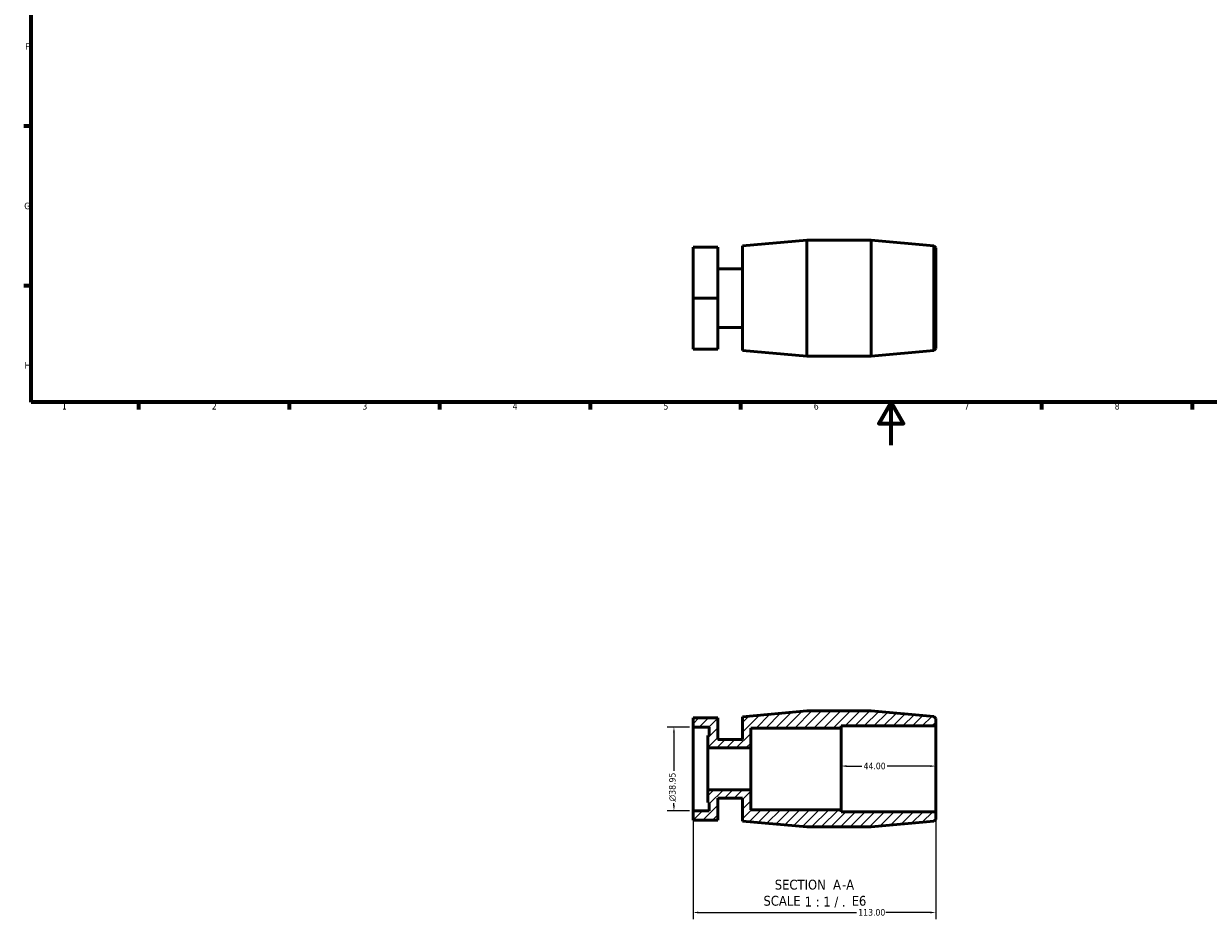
# Model space of a CAD drawing. Header units: millimetres. Extents: x 0 to 907, y -221 to 594.
# Tile 1 of 3: x 17 to 568, y -221 to 196. Entities that reach past the tile are written whole.
import ezdxf

# ---------------------------------------------------------------- set-up
doc = ezdxf.new("R2010")
doc.units = ezdxf.units.MM
for name, color, linetype, lineweight in [('Border (ANSI)', 7, 'Continuous', 70), ('Dimension (ANSI)', 7, 'Continuous', 25), ('Hatch (ANSI)', 7, 'Continuous', 18), ('Symbol (ANSI)', 7, 'Continuous', 25), ('Visible (ANSI)', 7, 'Continuous', 50)]:
    doc.layers.add(name, color=color, linetype=linetype, lineweight=lineweight)
doc.styles.add('Label Text (ANSI)', font='tahoma.ttf')
doc.styles.add('Note Text (ANSI)', font='tahoma.ttf')
doc.dimstyles.new('Default - mm (ANSI)', dxfattribs={"dimtxt": 3.048, "dimasz": 2.5, "dimexe": 3.175, "dimexo": 1.6002, "dimgap": 0.8, "dimtad": 0, "dimtoh": 1, "dimzin": 4, "dimdsep": 46, "dimtxsty": 'Note Text (ANSI)', "dimcen": 0.09, "dimdle": 10, "dimclrd": 256, "dimclre": 256, "dimclrt": 256, "dimadec": 1, "dimazin": 1, "dimtfac": 1, "dimtofl": 0, "dimtmove": 0, "dimatfit": 3, "dimfxl": 0, "dimtolj": 1, "dimtzin": 4, "dimlwd": -1, "dimlwe": -1, "dimarcsym": 0})
pattern_1 = [(45, (0, 0), (-2.245064, 2.245064), [])]

# ---------------------------------------------------------------- blocks, each defined once
blk = doc.blocks.new('Borders Default Border')
at = {"layer": 'Border (ANSI)'}
for p, q in [((20, 148.5), (16.55, 148.5)), ((20, 74.25), (16.55, 74.25)), ((70.08, 20), (70.08, 16.55)), ((140.17, 20), (140.17, 16.55)), ((210.25, 20), (210.25, 16.55)), ((280.33, 20), (280.33, 16.55)), ((350.42, 20), (350.42, 16.55)), ((490.58, 20), (490.58, 16.55)), ((560.67, 20), (560.67, 16.55))]:
    blk.add_line(p, q, dxfattribs=at)
at = {"layer": 'Border (ANSI)', "flags": 128}
for points in [[(20, 20), (20, 574), (821, 574), (821, 20), (20, 20)], [(420.5, 0), (420.5, 20), (414.73, 10), (426.27, 10), (420.5, 20)]]:
    blk.add_lwpolyline(points, dxfattribs=at)
at = {"layer": 'Border (ANSI)', "char_height": 3.05, "attachment_point": 7, "style": 'Note Text (ANSI)'}
for s, insert in [('F', (17.29, 184.1)), ('G', (16.81, 109.79)), ('H', (16.97, 35.6)), ('1', (34.35, 16.55)), ('2', (104.2, 16.55)), ('3', (174.26, 16.49)), ('4', (244.23, 16.55)), ('5', (314.48, 16.49)), ('6', (384.49, 16.49)), ('7', (454.6, 16.55)), ('8', (524.63, 16.48))]:
    blk.add_mtext(s, dxfattribs=dict(at, insert=insert))
blk = doc.blocks.new('*D8')
at = {"layer": 'Defpoints', "color": 0, "transparency": 16777216}
for p in [(397.26, -149.48), (397.26, -149.48), (441.26, -149.48)]:
    blk.add_point(p, dxfattribs=at)
at = {"layer": 'Dimension (ANSI)', "transparency": 16777216}
for p, q in [((399.76, -149.48), (406.87, -149.48)), ((438.76, -149.48), (418.65, -149.48))]:
    blk.add_line(p, q, dxfattribs=at)
for points in [[(399.76, -149.06), (399.76, -149.89), (397.26, -149.48)], [(438.76, -149.06), (438.76, -149.89), (441.26, -149.48)]]:
    blk.add_solid(points, dxfattribs=at)
at = {"layer": 'Dimension (ANSI)', "transparency": 16777216, "insert": (407.67, -147.89), "char_height": 3.048, "attachment_point": 1, "style": 'Note Text (ANSI)'}
blk.add_mtext('\\A1;44.00', dxfattribs=at)
blk = doc.blocks.new('*D9')
at = {"layer": 'Defpoints', "color": 0, "transparency": 16777216}
for p in [(328.26, -170.26), (441.26, -170.79), (441.26, -217.65)]:
    blk.add_point(p, dxfattribs=at)
at = {"layer": 'Dimension (ANSI)', "transparency": 16777216}
for p, q in [((328.26, -171.86), (328.26, -220.83)), ((441.26, -172.39), (441.26, -220.83)), ((330.76, -217.65), (404.42, -217.65)), ((438.76, -217.65), (418.1, -217.65))]:
    blk.add_line(p, q, dxfattribs=at)
for points in [[(330.76, -217.23), (330.76, -218.07), (328.26, -217.65)], [(438.76, -217.23), (438.76, -218.07), (441.26, -217.65)]]:
    blk.add_solid(points, dxfattribs=at)
at = {"layer": 'Dimension (ANSI)', "transparency": 16777216, "insert": (405.22, -216.06), "char_height": 3.048, "attachment_point": 1, "style": 'Note Text (ANSI)'}
blk.add_mtext('\\A1;113.00', dxfattribs=at)
blk = doc.blocks.new('*D10')
at = {"layer": 'Defpoints', "color": 0, "transparency": 16777216}
for p in [(328.26, -131.31), (319.37, -170.26), (328.26, -170.26)]:
    blk.add_point(p, dxfattribs=at)
at = {"layer": 'Dimension (ANSI)', "transparency": 16777216}
for p, q in [((326.66, -131.31), (316.19, -131.31)), ((319.37, -133.81), (319.37, -151.7)), ((326.66, -170.26), (316.19, -170.26)), ((319.37, -167.76), (319.37, -166.79))]:
    blk.add_line(p, q, dxfattribs=at)
for points in [[(318.95, -133.81), (319.79, -133.81), (319.37, -131.31)], [(318.95, -167.76), (319.79, -167.76), (319.37, -170.26)]]:
    blk.add_solid(points, dxfattribs=at)
at = {"layer": 'Dimension (ANSI)', "transparency": 16777216, "insert": (317.08, -165.99), "char_height": 3.048, "attachment_point": 1, "rotation": 90, "style": 'Note Text (ANSI)'}
blk.add_mtext('\\A1;{\\fAIGDT|b0|i0;\\ln}\\fTahoma|b0|i0;38.95', dxfattribs=at)

msp = doc.modelspace()

# ---------------------------------------------------------------- hatches: boundary and pattern name
at = {"layer": 'Hatch (ANSI)'}
h = msp.add_hatch(dxfattribs=at)
h.set_pattern_fill('ANSI31', color=256, scale=25.4, style=0)
h.set_pattern_definition(pattern_1)
h.paths.add_polyline_path([(355.155, -141.049), (355.155, -131.787), (397.259, -131.787), (397.259, -130.787), (441.259, -130.787), (441.259, -127.287), (440.463, -126.415), (411.259, -123.787), (381.259, -123.787), (351.259, -126.487), (351.259, -137.154), (339.759, -137.154), (339.759, -126.992), (328.259, -126.992), (328.259, -131.311), (335.849, -131.311), (335.849, -135.206), (335.09, -135.206), (335.09, -141.049)])
h = msp.add_hatch(dxfattribs=at)
h.set_pattern_fill('ANSI31', color=256, scale=25.4, style=0)
h.set_pattern_definition(pattern_1)
h.paths.add_polyline_path([(355.155, -169.787), (355.155, -160.525), (335.09, -160.525), (335.09, -166.368), (335.849, -166.368), (335.849, -170.263), (328.259, -170.263), (328.259, -174.582), (339.759, -174.582), (339.759, -164.42), (351.259, -164.42), (351.259, -175.087), (381.259, -177.787), (411.259, -177.787), (440.463, -175.159), (441.259, -174.287), (441.259, -170.787), (397.259, -170.787), (397.259, -169.787)])

# ---------------------------------------------------------------- linework, layer by layer
at = {"layer": 'Visible (ANSI)'}
for p, q in [((351.259, 92.734), (381.259, 95.434)), ((381.259, 41.434), (381.259, 95.434)), ((381.259, 95.434), (411.259, 95.434)), ((411.259, 41.434), (411.259, 95.434)), ((440.463, 92.806), (411.259, 95.434)), ((328.259, 92.229), (339.759, 92.229)), ((328.259, 68.434), (328.259, 92.229)), ((339.759, 68.434), (339.759, 92.229)), ((351.259, 44.134), (351.259, 92.734)), ((440.463, 44.063), (440.463, 92.806)), ((441.259, 91.934), (440.463, 92.806)), ((441.259, 91.934), (441.259, 44.934)), ((339.759, 82.068), (351.259, 82.068)), ((328.259, 68.434), (339.759, 68.434)), ((328.259, 44.639), (328.259, 68.434)), ((339.759, 44.639), (339.759, 68.434)), ((339.759, 54.801), (351.259, 54.801)), ((328.259, 44.639), (339.759, 44.639)), ((351.259, 44.134), (381.259, 41.434)), ((441.259, 44.934), (440.463, 44.063)), ((381.259, 41.434), (411.259, 41.434)), ((440.463, 44.063), (411.259, 41.434)), ((381.259, -123.787), (351.259, -126.487)), ((351.259, -126.487), (351.259, -137.154)), ((411.259, -123.787), (381.259, -123.787)), ((440.463, -126.415), (411.259, -123.787)), ((441.259, -127.287), (440.463, -126.415)), ((339.759, -126.992), (328.259, -126.992)), ((328.259, -126.992), (328.259, -131.311)), ((328.259, -131.311), (335.849, -131.311)), ((328.259, -170.263), (328.259, -131.311)), ((335.849, -131.311), (335.849, -135.206)), ((339.759, -137.154), (339.759, -126.992)), ((355.155, -141.049), (355.155, -131.787)), ((355.155, -131.787), (397.259, -131.787)), ((397.259, -131.787), (397.259, -130.787)), ((397.259, -130.787), (441.259, -130.787)), ((397.259, -169.787), (397.259, -131.787)), ((441.259, -130.787), (441.259, -127.287)), ((441.259, -170.787), (441.259, -130.787)), ((335.849, -135.206), (335.09, -135.206)), ((335.09, -135.206), (335.09, -141.049)), ((351.259, -137.154), (339.759, -137.154)), ((335.09, -141.049), (355.155, -141.049)), ((335.09, -160.525), (335.09, -141.049)), ((355.155, -160.525), (355.155, -141.049)), ((355.155, -160.525), (335.09, -160.525)), ((335.09, -160.525), (335.09, -166.368)), ((339.759, -174.582), (339.759, -164.42)), ((339.759, -164.42), (351.259, -164.42)), ((351.259, -164.42), (351.259, -175.087)), ((355.155, -169.787), (355.155, -160.525)), ((335.849, -170.263), (328.259, -170.263)), ((328.259, -170.263), (328.259, -174.582)), ((335.09, -166.368), (335.849, -166.368)), ((335.849, -166.368), (335.849, -170.263)), ((397.259, -169.787), (355.155, -169.787)), ((397.259, -170.787), (397.259, -169.787)), ((441.259, -170.787), (397.259, -170.787)), ((441.259, -174.287), (441.259, -170.787)), ((328.259, -174.582), (339.759, -174.582)), ((351.259, -175.087), (381.259, -177.787)), ((411.259, -177.787), (440.463, -175.159)), ((440.463, -175.159), (441.259, -174.287)), ((381.259, -177.787), (411.259, -177.787))]:
    msp.add_line(p, q, dxfattribs=at)

# ---------------------------------------------------------------- block references
msp.add_blockref('Borders Default Border', (0, 0))

# ---------------------------------------------------------------- texts
at = {"layer": 'Symbol (ANSI)', "char_height": 4.572, "attachment_point": 7, "style": 'Label Text (ANSI)'}
for s, insert in [('SECTION', (366.305, -207.052)), ('A', (393.474, -206.955)), ('-', (397.608, -206.955)), ('A', (399.587, -206.955)), ('SCALE', (361.057, -214.565)), (' 1 : 1 / .', (378.526, -215.476)), ('E', (402.195, -214.483)), ('6', (405.521, -214.579))]:
    msp.add_mtext(s, dxfattribs=dict(at, insert=insert))

# ---------------------------------------------------------------- dimensions: what is measured, and where the dimension line sits
at = {"layer": 'Dimension (ANSI)'}
dim = msp.add_linear_dim(base=(319.369, -170.263), p1=(328.259, -131.311), p2=(328.259, -170.263), angle=270, text='{\\fAIGDT|b0|i0;\\ln}\\fTahoma|b0|i0;<>', dimstyle='Default - mm (ANSI)', override={"dimgap": 0.8, "dimtoh": 0, "dimdec": 2, "dimtol": 0, "dimlim": 0, "dimtp": 0, "dimtm": 0, "dimtdec": 2, "dimatfit": 1}, dxfattribs=at)
dim.commit()
dim.dimension.update_dxf_attribs({"geometry": '*D10', "text_midpoint": (319.369, -159.246), "dimtype": 160})
for base, p1, p2, override, picture, middle in [((397.259, -149.477), (441.259, -149.477), (397.259, -149.477), {"dimgap": 0.8, "dimtoh": 0, "dimdec": 2, "dimse1": 1, "dimse2": 1, "dimtol": 0, "dimlim": 0, "dimtp": 0, "dimtm": 0, "dimtdec": 2, "dimatfit": 1}, '*D8', (412.759, -149.477)), ((441.259, -217.65), (328.259, -170.263), (441.259, -170.787), {"dimgap": 0.8, "dimtoh": 0, "dimdec": 2, "dimtol": 0, "dimlim": 0, "dimtp": 0, "dimtm": 0, "dimtdec": 2, "dimatfit": 1}, '*D9', (411.259, -217.65))]:
    dim = msp.add_linear_dim(base=base, p1=p1, p2=p2, angle=180, dimstyle='Default - mm (ANSI)', override=override, dxfattribs=at)
    dim.commit()
    dim.dimension.update_dxf_attribs({"geometry": picture, "text_midpoint": middle, "dimtype": 160})

doc.saveas('drawing.dxf')
